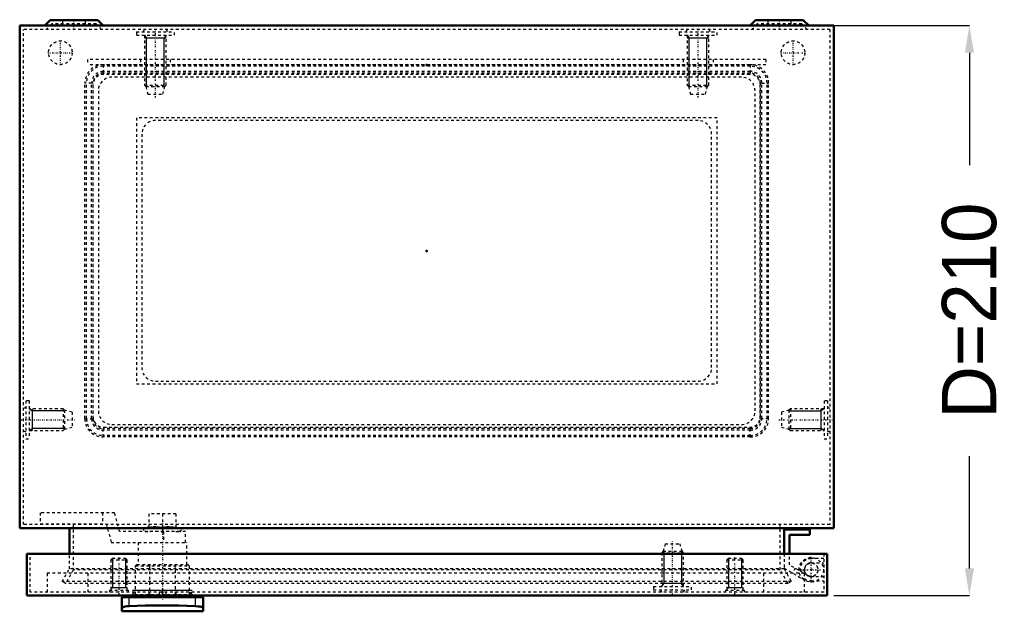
# Model space of a CAD drawing. Header units: millimetres. Extents: x 0 to 1187, y 0 to 972.
# Tile 1 of 4: x 252 to 615, y 0 to 218. Entities that reach past the tile are written whole.
import ezdxf

# ---------------------------------------------------------------- set-up
doc = ezdxf.new("R2010")
doc.units = ezdxf.units.MM
doc.linetypes.add('Center', pattern=[1.5, 0.45, -0.5, 0.05, -0.5])
doc.linetypes.add('Dashed', pattern=[2, 1, -1])
for name, color, linetype, lineweight in [('2d ConnectionPoints', 7, 'Continuous', 50), ('AM_0', 7, 'Continuous', 50), ('AM_4', 3, 'Continuous', 25), ('AM_5', 3, 'Continuous', 25), ('AM_7', 7, 'Center', 25), ('AM_9', 6, 'Dashed', 25)]:
    doc.layers.add(name, color=color, linetype=linetype, lineweight=lineweight)
doc.dimstyles.new('ISO-25', dxfattribs={"dimtxt": 2.5, "dimasz": 2.5, "dimexe": 1.25, "dimexo": 0.625, "dimtad": 1, "dimtxsty": 'Standard', "dimcen": 2.5, "dimadec": 0, "dimazin": 0, "dimtfac": 1, "dimtmove": 0, "dimatfit": 3, "dimfxl": 1, "dimarcsym": 0})

# ---------------------------------------------------------------- blocks, each defined once
blk = doc.blocks.new('1_AG01_GPG_0__0_in_MAS0403021R5_0__1300')
at = {"layer": 'AM_9'}
for p, q in [((521.5, 197.8), (283.5, 197.8)), ((279.5, 193.8), (279.5, 71.8)), ((525.5, 71.8), (525.5, 193.8)), ((295.5, 181.8), (295.5, 83.8)), ((509.5, 181.8), (295.5, 181.8)), ((509.5, 83.8), (509.5, 181.8)), ((295.5, 83.8), (509.5, 83.8)), ((283.5, 67.8), (521.5, 67.8))]:
    blk.add_line(p, q, dxfattribs=at)
for centre, start, end in [((283.5, 193.8), 90, 180), ((521.5, 193.8), 360, 90), ((283.5, 71.8), 180, 270), ((521.5, 71.8), 270, 360)]:
    blk.add_arc(centre, 4, start, end, dxfattribs=at)
blk = doc.blocks.new('2_AF01R5_GP_0__0_in_MAS0403021R5_0__1300')
at = {"layer": 'AM_9'}
for p, q in [((518.5, 196.8), (286.5, 196.8)), ((281.5, 191.8), (281.5, 73.8)), ((523.5, 73.8), (523.5, 191.8)), ((286.5, 68.8), (518.5, 68.8))]:
    blk.add_line(p, q, dxfattribs=at)
for centre, start, end in [((286.5, 191.8), 90, 180), ((518.5, 191.8), 360, 90), ((286.5, 73.8), 180, 270), ((518.5, 73.8), 270, 0)]:
    blk.add_arc(centre, 5, start, end, dxfattribs=at)
blk = doc.blocks.new('3_AMP04030_MPL_0__0_in_MAS0403021R5_0__1300')
at = {"layer": 'AM_9'}
for p, q in [((277.5, 203.3), (277.5, 201.3)), ((527.5, 203.3), (277.5, 203.3)), ((297, 203.3), (297, 201.3)), ((308, 203.3), (308, 201.3)), ((497, 203.3), (497, 201.3)), ((508, 203.3), (508, 201.3)), ((527.5, 203.3), (527.5, 201.3)), ((527.5, 201.3), (277.5, 201.3))]:
    blk.add_line(p, q, dxfattribs=at)
blk = doc.blocks.new('4_MMSH06SS_0__right_0_in_MAS0403021R5_0__1300')
at = {"layer": 'AM_0'}
for p, q in [((543.7, 30.2), (534.2, 30.2)), ((543.7, 28.2), (543.7, 30.2)), ((536.2, 28.2), (543.7, 28.2)), ((536.2, 21.2), (536.2, 28.2))]:
    blk.add_line(p, q, dxfattribs=at)
at = {"layer": 'AM_7'}
for p, q in [((544.2, 10.57), (544.2, 20.02)), ((539.47, 15.3), (548.92, 15.3))]:
    blk.add_line(p, q, dxfattribs=at)
at = {"layer": 'AM_9'}
for p, q in [((536.2, 17.06), (536.2, 21.2)), ((534.2, 15.91), (541.94, 11.41)), ((542.94, 13.14), (536.2, 17.06)), ((538.3, 15.84), (537.29, 14.11)), ((539.7, 15.3), (541.7, 15.3))]:
    blk.add_line(p, q, dxfattribs=at)
for radius in [4.5, 2.45]:
    blk.add_circle((544.2, 15.3), radius, dxfattribs=at)
blk.add_arc((544.2, 15.3), 2.5, 239.8, 180, dxfattribs=at)
blk = doc.blocks.new('5_ALL503_0_0__0_in_MAS0403021R5_0__1300')
at = {"layer": 'AM_0'}
for p, q in [((290.1, 5.2), (320.1, 5.2)), ((290.1, 0), (290.1, 5.2)), ((291.6, 5.8), (291.6, 5.2)), ((318.6, 5.2), (318.6, 5.8)), ((320.1, 0), (320.1, 5.2)), ((290.1, 0), (320.1, 0))]:
    blk.add_line(p, q, dxfattribs=at)
for points in [[(290.1, 1.17), (290.38, 1.45), (290.72, 1.58), (291.2, 1.71), (292.03, 1.85), (292.85, 1.91)], [(292.85, 1.91), (298.8, 2.1), (304.86, 2.16), (311.1, 2.1), (317.35, 1.91)], [(317.35, 1.91), (318.27, 1.83), (319.03, 1.71), (319.74, 1.49), (320.08, 1.25), (320.1, 1.17)]]:
    blk.add_lwpolyline(points, dxfattribs=at)
at = {"layer": 'AM_4'}
for p, q in [((292.85, 1.91), (292.85, 5.2)), ((317.35, 1.91), (317.35, 5.2))]:
    blk.add_line(p, q, dxfattribs=at)
at = {"layer": 'AM_5'}
for p, q in [((316.1, 7.7), (294.1, 7.7)), ((294.1, 6.2), (294.59, 7)), ((316.1, 6.2), (315.61, 7))]:
    blk.add_line(p, q, dxfattribs=at)
at = {"layer": 'AM_7'}
blk.add_line((305.1, 33.29), (305.1, 4.19), dxfattribs=at)
at = {"layer": 'AM_9'}
for p, q in [((287.46, 36.26), (260.1, 36.26)), ((260.1, 36.26), (260.1, 32.26)), ((283.06, 36.26), (283.06, 32.26)), ((289.3, 29.38), (287.46, 36.26)), ((310.1, 35.88), (300.1, 35.88)), ((300.1, 35.88), (300.1, 30.86)), ((305.1, 35.88), (305.1, 30.86)), ((310.1, 35.88), (310.1, 30.86)), ((260.1, 32.26), (284.39, 32.26)), ((284.39, 32.26), (286.23, 25.38)), ((313.6, 29.38), (289.3, 29.38)), ((300.1, 31.14), (298.51, 30.56)), ((311.69, 30.56), (298.51, 30.56)), ((298.72, 29.4), (300.1, 29.39)), ((311.48, 29.4), (298.72, 29.4)), ((300.1, 29.39), (300.1, 29.38)), ((305.1, 29.39), (305.1, 29.38)), ((305.47, 29.38), (305.47, 25.38)), ((311.69, 30.56), (310.1, 31.14)), ((310.1, 29.39), (311.48, 29.4)), ((310.1, 29.39), (310.1, 29.38)), ((313.6, 25.38), (313.6, 29.38)), ((286.23, 25.38), (314.1, 25.38)), ((296.1, 25.38), (296.1, 17.2)), ((314.1, 17.2), (314.1, 25.38)), ((295.2, 16.7), (295.7, 17.2)), ((295.2, 6.2), (295.2, 16.7)), ((295.2, 16.7), (315, 16.7)), ((295.7, 17.2), (314.5, 17.2)), ((300.42, 17.2), (300.31, 16.7)), ((300.31, 16.7), (300.31, 6.2)), ((309.89, 16.7), (309.78, 17.2)), ((309.89, 6.2), (309.89, 16.7)), ((314.5, 17.2), (315, 16.7)), ((315, 16.7), (315, 6.2)), ((294.95, 6.2), (315.25, 6.2)), ((300.48, 6.2), (300.48, 5.8)), ((309.72, 5.8), (309.72, 6.2))]:
    blk.add_line(p, q, dxfattribs=at)
for points in [[(305.1, 30.86), (303.88, 31.06), (302.64, 31.14), (301.37, 31.07), (300.1, 30.86)], [(310.1, 30.86), (308.88, 31.06), (307.64, 31.14), (306.37, 31.07), (305.1, 30.86)]]:
    blk.add_lwpolyline(points, dxfattribs=at)
for centre, start, end in [((298.72, 30), 110, 269.6782), ((311.48, 30), 270.3218, 70)]:
    blk.add_arc(centre, 0.6, start, end, dxfattribs=at)
blk = doc.blocks.new('6_ADP04030R5_0__0_in_MAS0403021R5_0__1300')
at = {"layer": 'AM_0'}
for p, q in [((255.1, 21.2), (255.1, 5.8)), ((550.1, 21.2), (255.1, 21.2)), ((550.1, 5.8), (550.1, 21.2)), ((255.1, 5.8), (550.1, 5.8))]:
    blk.add_line(p, q, dxfattribs=at)
at = {"layer": 'AM_5'}
for p, q in [((489.87, 22.1), (489.87, 10.3)), ((496.33, 22.1), (496.33, 10.3)), ((286.71, 19.6), (286.71, 10.3)), ((291.49, 19.6), (291.49, 10.3)), ((513.71, 19.6), (513.71, 10.3)), ((518.49, 19.6), (518.49, 10.3)), ((292.1, 8.6), (286.1, 8.6)), ((286.1, 8.6), (286.71, 8.6)), ((286.71, 10.3), (286.71, 8.6)), ((291.49, 10.3), (291.49, 8.6)), ((292.1, 8.6), (291.49, 8.6)), ((497.1, 10.27), (489.1, 10.27)), ((489.1, 9.1), (489.87, 10.27)), ((489.87, 10.3), (489.87, 10.27)), ((496.33, 10.3), (496.33, 10.27)), ((497.1, 9.1), (496.33, 10.27)), ((519.1, 8.6), (513.1, 8.6)), ((513.1, 8.6), (513.71, 8.6)), ((513.71, 10.3), (513.71, 8.6)), ((518.49, 10.3), (518.49, 8.6)), ((519.1, 8.6), (518.49, 8.6))]:
    blk.add_line(p, q, dxfattribs=at)
at = {"layer": 'AM_7'}
for p, q in [((493.1, 6.1), (493.1, 25.79)), ((289.1, 6.37), (289.1, 20.23)), ((516.1, 6.37), (516.1, 20.23))]:
    blk.add_line(p, q, dxfattribs=at)
at = {"layer": 'AM_9'}
for p, q in [((489.6, 22.1), (489.1, 21.6)), ((490.35, 24.9), (489.6, 22.1)), ((489.6, 22.1), (496.6, 22.1)), ((490.35, 24.9), (495.85, 24.9)), ((496.6, 22.1), (495.85, 24.9)), ((497.1, 21.6), (496.6, 22.1)), ((256.3, 7), (256.3, 21.2)), ((286.71, 19.6), (286.1, 18.99)), ((286.1, 18.99), (286.1, 7.8)), ((286.1, 18.99), (292.1, 18.99)), ((286.71, 19.6), (291.49, 19.6)), ((292.1, 18.99), (291.49, 19.6)), ((292.1, 7.8), (292.1, 18.99)), ((489.1, 21.6), (497.1, 21.6)), ((489.1, 21.6), (489.1, 9.1)), ((497.1, 9.1), (497.1, 21.6)), ((513.71, 19.6), (513.1, 18.99)), ((513.1, 18.99), (519.1, 18.99)), ((513.1, 18.99), (513.1, 7.8)), ((513.71, 19.6), (518.49, 19.6)), ((519.1, 18.99), (518.49, 19.6)), ((519.1, 7.8), (519.1, 18.99)), ((548.9, 19.4), (544.2, 19.4)), ((548.9, 21.2), (548.9, 7)), ((544.2, 17.9), (548.9, 17.9)), ((262.6, 14), (262.6, 7)), ((541.6, 14), (262.6, 14)), ((277.6, 14), (277.6, 7)), ((526.6, 14), (526.6, 7)), ((541.6, 14), (541.6, 7)), ((548.9, 12.7), (544.2, 12.7)), ((544.2, 11.2), (548.9, 11.2)), ((285.6, 7.8), (292.6, 7.8)), ((285.6, 7.8), (285.6, 7)), ((292.6, 7), (292.6, 7.8)), ((486.1, 9.1), (500.1, 9.1)), ((486.1, 9.1), (486.1, 7.9)), ((486.1, 7.9), (500.1, 7.9)), ((488.6, 7.9), (489.02, 7)), ((497.18, 7), (497.6, 7.9)), ((500.1, 7.9), (500.1, 9.1)), ((512.6, 7.8), (519.6, 7.8)), ((512.6, 7.8), (512.6, 7)), ((519.6, 7), (519.6, 7.8)), ((548.9, 7), (256.3, 7)), ((294.95, 7), (294.95, 5.8)), ((300.13, 7), (300.13, 5.8)), ((303.85, 7), (303.85, 5.8)), ((306.35, 7), (306.35, 5.8)), ((310.07, 7), (310.07, 5.8)), ((315.25, 7), (315.25, 5.8))]:
    blk.add_line(p, q, dxfattribs=at)
for radius, start, end in [(4.1, 90, 198.486), (2.6, 90, 270), (4.1, 230.6433, 270)]:
    blk.add_arc((544.2, 15.3), radius, start, end, dxfattribs=at)
blk = doc.blocks.new('7_MAS0403021_0__0_in_MAS0403021R5_0__1300')
at = {"layer": 'AM_0'}
for p, q in [((263.72, 217.8), (261.72, 215.8)), ((281.28, 217.8), (263.72, 217.8)), ((283.28, 215.8), (281.28, 217.8)), ((523.72, 217.8), (521.72, 215.8)), ((541.28, 217.8), (523.72, 217.8)), ((543.28, 215.8), (541.28, 217.8)), ((252.5, 215.8), (252.5, 30.6)), ((552.5, 215.8), (252.5, 215.8)), ((552.5, 30.6), (552.5, 215.8)), ((252.5, 30.6), (552.5, 30.6)), ((270.8, 21.2), (270.8, 30.6)), ((534.2, 30.6), (534.2, 21.2))]:
    blk.add_line(p, q, dxfattribs=at)
at = {"layer": 'AM_5'}
for p, q in [((298.5, 212.3), (299.27, 211.13)), ((306.5, 211.13), (298.5, 211.13)), ((299.27, 193.3), (299.27, 211.13)), ((306.5, 212.3), (305.73, 211.13)), ((305.73, 193.3), (305.73, 211.13)), ((498.5, 212.3), (499.27, 211.13)), ((506.5, 211.13), (498.5, 211.13)), ((499.27, 193.3), (499.27, 211.13)), ((506.5, 212.3), (505.73, 211.13)), ((505.73, 193.3), (505.73, 211.13)), ((299.27, 201.3), (299.27, 203.3)), ((305.73, 201.3), (305.73, 203.3)), ((499.27, 201.3), (499.27, 203.3)), ((505.73, 201.3), (505.73, 203.3)), ((256, 74.6), (257.17, 73.83)), ((257.17, 66.6), (257.17, 74.6)), ((269, 73.83), (257.17, 73.83)), ((536, 73.83), (547.83, 73.83)), ((547.83, 66.6), (547.83, 74.6)), ((549, 74.6), (547.83, 73.83)), ((256, 66.6), (257.17, 67.37)), ((269, 67.37), (257.17, 67.37)), ((536, 67.37), (547.83, 67.37)), ((549, 66.6), (547.83, 67.37))]:
    blk.add_line(p, q, dxfattribs=at)
at = {"layer": 'AM_7'}
for p, q in [((272.5, 214.23), (272.5, 217.97)), ((532.5, 214.23), (532.5, 217.97)), ((302.5, 189.3), (302.5, 215.59)), ((502.5, 189.3), (502.5, 215.59)), ((267.5, 201.23), (267.5, 210.37)), ((537.5, 201.23), (537.5, 210.37)), ((262.93, 205.8), (272.07, 205.8)), ((532.93, 205.8), (542.07, 205.8)), ((253, 70.6), (272.69, 70.6)), ((532.3, 70.6), (551.99, 70.6))]:
    blk.add_line(p, q, dxfattribs=at)
at = {"layer": 'AM_9'}
for p, q in [((268.25, 217.8), (268.25, 216.4)), ((276.75, 216.4), (276.75, 217.8)), ((528.25, 217.8), (528.25, 216.4)), ((536.75, 216.4), (536.75, 217.8)), ((253.9, 32), (253.9, 214.4)), ((551.1, 214.4), (253.9, 214.4)), ((264.3, 216.4), (262.3, 214.4)), ((280.7, 216.4), (264.3, 216.4)), ((282.7, 214.4), (280.7, 216.4)), ((298.42, 214.4), (298, 213.5)), ((307, 213.5), (306.58, 214.4)), ((498.42, 214.4), (498, 213.5)), ((507, 213.5), (506.58, 214.4)), ((524.3, 216.4), (522.3, 214.4)), ((540.7, 216.4), (524.3, 216.4)), ((542.7, 214.4), (540.7, 216.4)), ((551.1, 214.4), (551.1, 32)), ((295.5, 213.5), (309.5, 213.5)), ((295.5, 213.5), (295.5, 212.3)), ((295.5, 212.3), (309.5, 212.3)), ((298.5, 212.3), (298.5, 193.8)), ((306.5, 193.8), (306.5, 212.3)), ((309.5, 212.3), (309.5, 213.5)), ((495.5, 213.5), (509.5, 213.5)), ((495.5, 213.5), (495.5, 212.3)), ((495.5, 212.3), (509.5, 212.3)), ((498.5, 212.3), (498.5, 193.8)), ((506.5, 193.8), (506.5, 212.3)), ((509.5, 212.3), (509.5, 213.5)), ((521.74, 201.38), (283.26, 201.38)), ((283.26, 201.38), (283.26, 198.3)), ((521.74, 200.8), (283.26, 200.8)), ((521.74, 201.38), (521.74, 198.3)), ((521.74, 198.88), (283.26, 198.88)), ((521.74, 198.3), (283.26, 198.3)), ((279.01, 194.64), (276.51, 194.64)), ((276.51, 70.96), (276.51, 194.64)), ((277.09, 70.96), (277.09, 194.64)), ((279.01, 70.96), (279.01, 194.64)), ((279.59, 194.64), (279.19, 194.64)), ((279.59, 70.96), (279.59, 194.64)), ((298.5, 193.8), (299, 193.3)), ((298.5, 193.8), (306.5, 193.8)), ((299, 193.3), (299.75, 190.5)), ((299, 193.3), (306, 193.3)), ((305.25, 190.5), (306, 193.3)), ((306, 193.3), (306.5, 193.8)), ((498.5, 193.8), (506.5, 193.8)), ((498.5, 193.8), (499, 193.3)), ((499, 193.3), (499.75, 190.5)), ((499, 193.3), (506, 193.3)), ((505.25, 190.5), (506, 193.3)), ((506, 193.3), (506.5, 193.8)), ((525.81, 194.64), (525.41, 194.64)), ((525.41, 70.96), (525.41, 194.64)), ((525.99, 194.64), (528.49, 194.64)), ((525.99, 70.96), (525.99, 194.64)), ((527.91, 70.96), (527.91, 194.64)), ((528.49, 70.96), (528.49, 194.64)), ((299.75, 190.5), (305.25, 190.5)), ((499.75, 190.5), (505.25, 190.5)), ((502.5, 180.8), (302.5, 180.8)), ((297.5, 175.8), (297.5, 89.8)), ((507.5, 89.8), (507.5, 175.8)), ((302.5, 84.8), (502.5, 84.8)), ((254.8, 77.6), (254.8, 63.6)), ((256, 77.6), (254.8, 77.6)), ((256, 77.6), (256, 63.6)), ((549, 77.6), (549, 63.6)), ((550.2, 77.6), (549, 77.6)), ((550.2, 77.6), (550.2, 63.6)), ((254.8, 75.1), (253.9, 74.68)), ((268.5, 74.6), (256, 74.6)), ((269, 74.1), (268.5, 74.6)), ((268.5, 74.6), (268.5, 66.6)), ((271.8, 73.35), (269, 74.1)), ((269, 74.1), (269, 67.1)), ((271.8, 73.35), (271.8, 67.85)), ((536, 74.1), (533.2, 73.35)), ((533.2, 73.35), (533.2, 67.85)), ((536.5, 74.6), (536, 74.1)), ((536, 74.1), (536, 67.1)), ((536.5, 74.6), (536.5, 66.6)), ((549, 74.6), (536.5, 74.6)), ((551.1, 74.68), (550.2, 75.1)), ((276.51, 70.96), (279.01, 70.96)), ((279.59, 70.96), (279.19, 70.96)), ((525.41, 70.96), (525.81, 70.96)), ((528.49, 70.96), (525.99, 70.96)), ((253.9, 66.52), (254.8, 66.1)), ((256, 66.6), (268.5, 66.6)), ((268.5, 66.6), (269, 67.1)), ((269, 67.1), (271.8, 67.85)), ((521.74, 67.3), (283.26, 67.3)), ((283.26, 64.22), (283.26, 67.3)), ((521.74, 66.72), (283.26, 66.72)), ((521.74, 64.22), (521.74, 67.3)), ((533.2, 67.85), (536, 67.1)), ((536, 67.1), (536.5, 66.6)), ((536.5, 66.6), (549, 66.6)), ((550.2, 66.1), (551.1, 66.52)), ((254.8, 63.6), (256, 63.6)), ((521.74, 64.8), (283.26, 64.8)), ((521.74, 64.22), (283.26, 64.22)), ((549, 63.6), (550.2, 63.6)), ((551.1, 32), (253.9, 32)), ((272.2, 32), (272.2, 15.22)), ((532.8, 15.22), (532.8, 32)), ((270.8, 15.6), (270.8, 21.2)), ((534.2, 21.2), (534.2, 15.6)), ((268.14, 11), (270.8, 15.6)), ((272.2, 15.22), (269.36, 10.3)), ((534.2, 15.6), (270.8, 15.6)), ((532.8, 15.22), (272.2, 15.22)), ((535.64, 10.3), (532.8, 15.22)), ((534.2, 15.6), (536.86, 11)), ((269.36, 10.3), (268.14, 11)), ((536.86, 11), (268.14, 11)), ((536.86, 11), (535.64, 10.3)), ((535.64, 10.3), (269.36, 10.3))]:
    blk.add_line(p, q, dxfattribs=at)
for centre in [(267.5, 205.8), (537.5, 205.8)]:
    blk.add_circle(centre, 4.35, dxfattribs=at)
for centre, radius, start, end in [((283.26, 194.64), 6.74, 90, 179.9995), ((283.26, 194.64), 6.16, 90, 179.9994), ((521.74, 194.64), 6.74, 0.0005, 90), ((521.74, 194.64), 6.16, 0.0006, 90), ((283.26, 194.64), 4.24, 90, 179.9992), ((283.26, 194.64), 3.66, 90, 179.999), ((521.74, 194.64), 4.24, 0.0008, 90), ((521.74, 194.64), 3.66, 0.001, 90), ((302.5, 175.8), 5, 90, 180), ((502.5, 175.8), 5, 0, 90), ((302.5, 89.8), 5, 180, 270), ((502.5, 89.8), 5, 270, 0), ((283.26, 70.96), 6.74, 180.0005, 270), ((283.26, 70.96), 6.16, 180.0006, 270), ((283.26, 70.96), 4.24, 180.0008, 270), ((283.26, 70.96), 3.66, 180.001, 270), ((521.74, 70.96), 6.16, 270, 359.9994), ((521.74, 70.96), 3.66, 270, 359.999), ((521.74, 70.96), 6.74, 270, 359.9995), ((521.74, 70.96), 4.24, 270, 359.9992)]:
    blk.add_arc(centre, radius, start, end, dxfattribs=at)
blk = doc.blocks.new('*D47')
at = {"layer": 'AM_5', "color": 0, "lineweight": -2}
for p, q in [((552.5, 215.8), (602.5, 215.8)), ((602.5, 205.8), (602.5, 164.42)), ((602.5, 15.8), (602.5, 57.18)), ((552.5, 5.8), (602.5, 5.8))]:
    blk.add_line(p, q, dxfattribs=at)
at = {"layer": 'AM_5', "color": 0}
for points in [[(604.17, 205.8), (600.83, 205.8), (602.5, 215.8)], [(600.83, 15.8), (604.17, 15.8), (602.5, 5.8)]]:
    blk.add_solid(points, dxfattribs=at)
at = {"layer": 'Defpoints', "color": 0}
for p in [(552.5, 215.8), (552.5, 5.8), (592.5, 5.8)]:
    blk.add_point(p, dxfattribs=at)
at = {"layer": 'AM_5', "color": 0, "insert": (602.5, 110.8), "char_height": 20, "attachment_point": 5, "rotation": 90}
blk.add_mtext('D=210', dxfattribs=at)

msp = doc.modelspace()

# ---------------------------------------------------------------- linework, layer by layer
at = {"layer": '2d ConnectionPoints'}
for p in [(402.5, 201.3), (402.5, 132.8), (305.1, 29.378), (534.2, 24.2), (534.2, 24.2), (544.2, 15.3), (544.2, 15.3), (544.2, 15.3), (305.1, 7), (305.1, 7), (305.1, 5.8), (305.1, 5.8), (305.1, 5.8)]:
    msp.add_point(p, dxfattribs=at)

# ---------------------------------------------------------------- block references
for name in ['7_MAS0403021_0__0_in_MAS0403021R5_0__1300', '3_AMP04030_MPL_0__0_in_MAS0403021R5_0__1300', '1_AG01_GPG_0__0_in_MAS0403021R5_0__1300', '2_AF01R5_GP_0__0_in_MAS0403021R5_0__1300', '5_ALL503_0_0__0_in_MAS0403021R5_0__1300', '4_MMSH06SS_0__right_0_in_MAS0403021R5_0__1300', '6_ADP04030R5_0__0_in_MAS0403021R5_0__1300']:
    msp.add_blockref(name, (0, 0))

# ---------------------------------------------------------------- dimensions: what is measured, and where the dimension line sits
at = {"layer": 'AM_5'}
dim = msp.add_linear_dim(base=(602.5, 5.8), p1=(552.5, 215.8), p2=(552.5, 5.8), angle=90, text='D=210', dimstyle='ISO-25', override={"dimtxt": 20, "dimasz": 10, "dimexe": 0, "dimexo": 0, "dimgap": 6}, dxfattribs=at)
dim.commit()
dim.dimension.update_dxf_attribs({"geometry": '*D47', "text_midpoint": (602.5, 110.8), "dimtype": 160, "text_rotation": 90})

doc.saveas('drawing.dxf')
